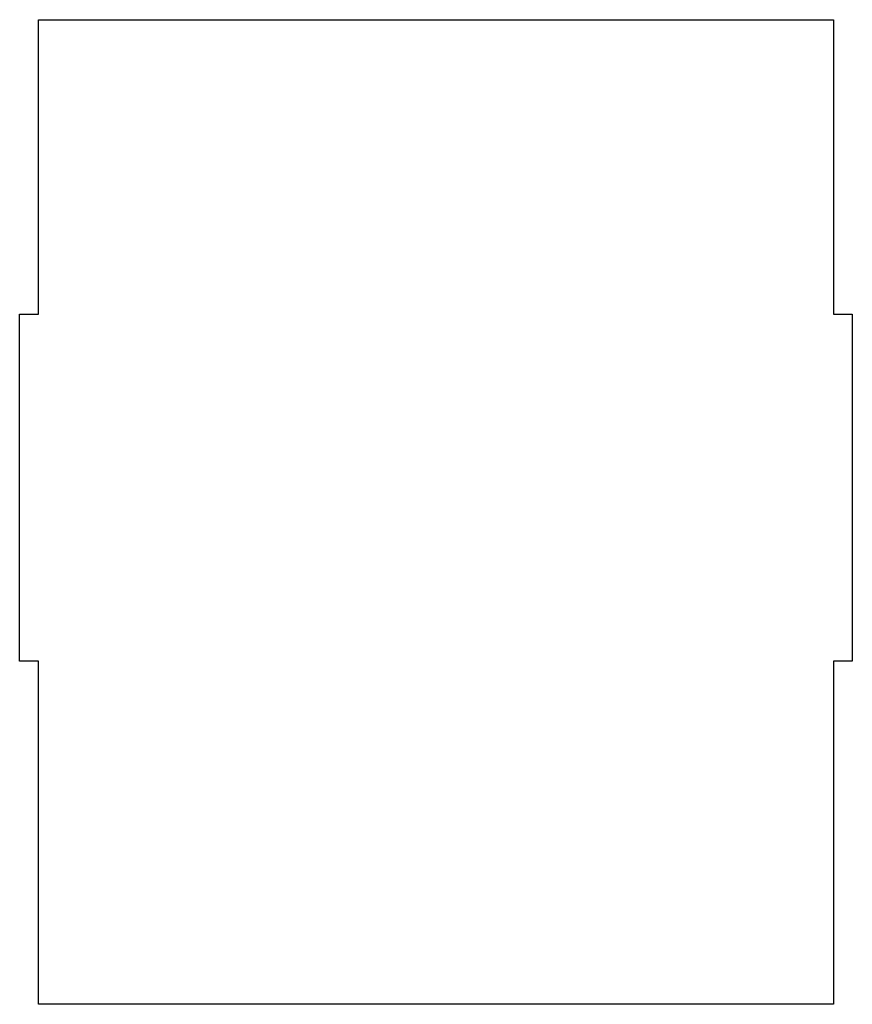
# Model space of a CAD drawing. Header units: millimetres. Extents: x -42 to 78, y -39 to 103.
import ezdxf

# ---------------------------------------------------------------- set-up
doc = ezdxf.new("R2010")
doc.units = ezdxf.units.MM

msp = doc.modelspace()

# ---------------------------------------------------------------- linework, layer by layer
at = {"color": 7, "linetype": 'Continuous', "lineweight": 25}
for p, q in [((-39.48, 60.88), (-39.48, 103.28)), ((-39.48, 103.28), (75.12, 103.28)), ((75.12, 103.28), (75.12, 60.88)), ((-42.18, 60.88), (-39.48, 60.88)), ((-42.18, 10.88), (-42.18, 60.88)), ((75.12, 60.88), (77.82, 60.88)), ((77.82, 60.88), (77.82, 10.88)), ((-39.48, 10.88), (-42.18, 10.88)), ((-39.48, -38.56), (-39.48, 10.88)), ((75.12, 10.88), (75.12, -38.56)), ((77.82, 10.88), (75.12, 10.88)), ((75.12, -38.56), (-39.48, -38.56))]:
    msp.add_line(p, q, dxfattribs=at)

doc.saveas('drawing.dxf')
